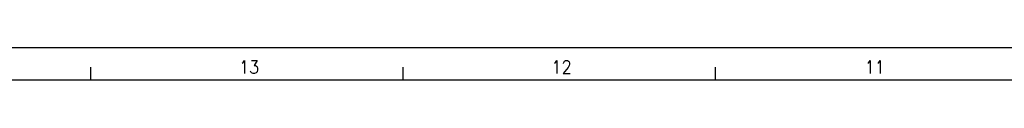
# Model space of a CAD drawing. Header units: inches. Extents: x -381 to 9045, y -418 to 176.
# Tile 7 of 31: x -180.23 to -29.07, y 170.62 to 175.62. Entities that reach past the tile are written whole.
import ezdxf

# ---------------------------------------------------------------- set-up
doc = ezdxf.new("R2010")
doc.units = ezdxf.units.IN
doc.layers.add('1', color=7, linetype='Continuous')
doc.styles.add('CONVERTER_12', font='txt.shx', dxfattribs={"width": 0.9})

# ---------------------------------------------------------------- blocks, each defined once
blk = doc.blocks.new('Marco_a1', base_point=(38.87, -121.38))
at = {"layer": '1', "color": 2, "linetype": 'Continuous'}
for p, q in [((458.87, 175.62), (-381.13, 175.62)), ((-169.37, 172.62), (-169.37, 170.62)), ((-121.43, 172.62), (-121.43, 170.62)), ((-73.48, 172.62), (-73.48, 170.62))]:
    blk.add_line(p, q, dxfattribs=at)
at = {"layer": '1', "color": 7, "linetype": 'Continuous'}
blk.add_line((453.87, 170.62), (-361.13, 170.62), dxfattribs=at)
at = {"layer": '1', "color": 2, "char_height": 2, "attachment_point": 4, "line_spacing_factor": 1.20048, "style": 'CONVERTER_12'}
for s, insert in [('13', (-146.55, 172.65)), ('12', (-98.59, 172.65)), ('11', (-50.5, 172.65))]:
    blk.add_mtext(s, dxfattribs=dict(at, insert=insert))
blk = doc.blocks.new('Top', base_point=(38.87, -121.38))
blk.add_blockref('Marco_a1', (38.87, -121.38))
blk = doc.blocks.new('_dummy_frame', base_point=(-381.13, -418.38))
blk.add_blockref('Top', (38.87, -121.38))

msp = doc.modelspace()

# ---------------------------------------------------------------- block references
at = {"layer": '1'}
msp.add_blockref('_dummy_frame', (-381.13, -418.38), dxfattribs=at)

doc.saveas('drawing.dxf')
